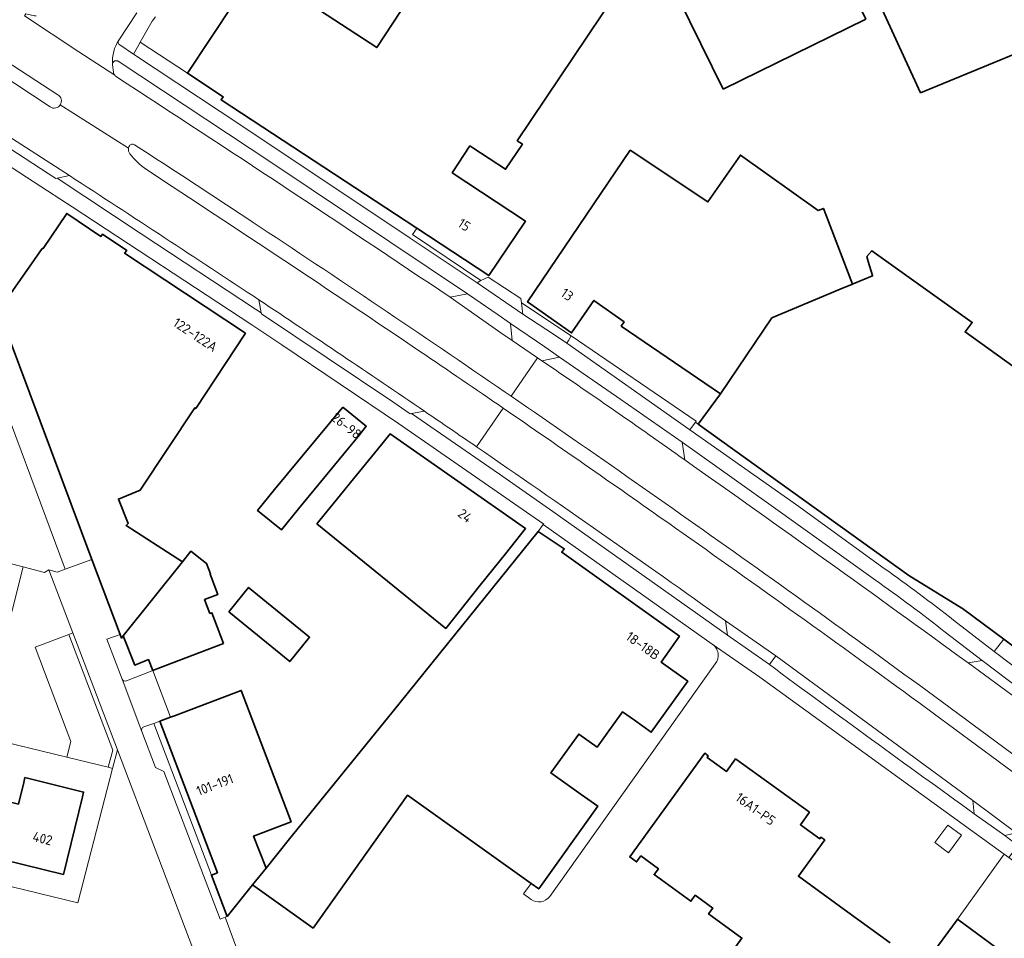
# Model space of a CAD drawing. Extents: x 150256 to 156914, y 461459 to 469481.
# Tile 191 of 256: x 154071 to 154207, y 463589 to 463717. Entities that reach past the tile are written whole.
import ezdxf
from ezdxf.enums import TextEntityAlignment as Align

# ---------------------------------------------------------------- set-up
doc = ezdxf.new("R2010")
doc.units = 0
doc.header["$LTSCALE"] = 0.75
for name, color, linetype, lineweight in [('B-RO-GR-BEPLANTING_CULTUUR_BOSPLANTSOEN-GV', 251, 'CONTINUOUS', 18), ('B-RO-GR-GROENVOORZIENING-GV', 251, 'CONTINUOUS', 18), ('B-RO-GR-HAAG-GV', 251, 'CONTINUOUS', 13), ('B-RO-IE-TERREINAFSCHEIDING_KUNSTMATIG_HEKWERK-G', 251, 'IE-TERREINAFSCHEIDING-KUNSTMATIG', 18), ('B-RO-IE-TERREINAFSCHEIDING_KUNSTMATIG_MUUR-G', 251, 'IE-TERREINAFSCHEIDING-KUNSTMATIG-DICHT', 18), ('B-RO-OG-BEBOUWING-GV', 6, 'CONTINUOUS', 35), ('B-RO-OG-BEBOUWING-T18', 1, 'CONTINUOUS', 18), ('B-RO-OG-BEBOUWING_LAGE TRAFO-GV', 251, 'CONTINUOUS', 18), ('B-RO-VH-VERHARDING_ASFALT-GV', 251, 'CONTINUOUS', 18), ('B-RO-VH-VERHARDING_BETONSTRAATSTEEN-GV', 251, 'CONTINUOUS', 18), ('B-RO-VH-VERHARDING_TEGEL-GV', 251, 'CONTINUOUS', 18)]:
    doc.layers.add(name, color=color, linetype=linetype, lineweight=lineweight)
doc.styles.add('NLCS-ISO-M200-T18', font='NLCS-ISO.ttf', dxfattribs={"height": 360})
doc.linetypes.add('IE-TERREINAFSCHEIDING-KUNSTMATIG', pattern='A,4,[82,NLCS.SHX,S=0.75,R=90,X=0,Y=0],4,-2', length=10)
doc.linetypes.add('IE-TERREINAFSCHEIDING-KUNSTMATIG-DICHT', pattern='A,8,-1,[82,NLCS.SHX,S=0.75,R=90,X=0,Y=0],-1', length=10)

msp = doc.modelspace()

# ---------------------------------------------------------------- linework, layer by layer
at = {"layer": 'B-RO-GR-BEPLANTING_CULTUUR_BOSPLANTSOEN-GV'}
for points in [[(154067.146, 463641.747), (154071.341, 463640.658), (154074.295, 463639.889), (154074.879, 463640.269), (154076.072, 463639.944), (154077.167, 463640.34), (154066.263, 463669.548)], [(154069.123, 463563.895), (154083.146, 463568.788), (154099.764, 463574.732), (154096.395, 463583.681), (154092.444, 463582.24), (154090.939, 463586.262), (154094.878, 463587.769), (154084.409, 463615.323), (154083.72, 463612.744), (154078.924, 463594.107), (154053.458, 463600.284)]]:
    msp.add_lwpolyline(points, dxfattribs=at)
at = {"layer": 'B-RO-GR-GROENVOORZIENING-GV'}
for points in [[(154061.621, 463715.513), (154060.541, 463713.869), (154067.692, 463709.292), (154075.093, 463704.418)], [(154076.144, 463706.113), (154061.621, 463715.513)], [(154130.535, 463678.047), (154132.952, 463678.506), (154105.799, 463696.672), (154084.499, 463710.75), (154084.461, 463710.772), (154084.421, 463710.79), (154084.379, 463710.805), (154084.336, 463710.816), (154084.293, 463710.823), (154084.249, 463710.827), (154084.205, 463710.826), (154084.161, 463710.822), (154084.117, 463710.814), (154084.075, 463710.802), (154084.034, 463710.786), (154083.994, 463710.767), (154083.956, 463710.745), (154083.92, 463710.719), (154083.887, 463710.69), (154083.856, 463710.659), (154083.828, 463710.624), (154083.803, 463710.588), (154083.782, 463710.549), (154083.764, 463710.509), (154083.749, 463710.467), (154083.739, 463710.425), (154083.728, 463710.381), (154083.729, 463710.337), (154083.737, 463710.232), (154083.856, 463709.241)], [(154077.747, 463694.914), (154076.066, 463694.538), (154087.697, 463686.822), (154103.571, 463676.367), (154104.337, 463675.886), (154104.028, 463677.676)], [(154139.004, 463664.317), (154138.19, 463664.875)], [(154126.963, 463662.259), (154125.169, 463661.925)], [(154125.169, 463661.925), (154137.4, 463653.521), (154144.795, 463648.348), (154169.002, 463631.199), (154168.707, 463633.18)], [(154189.496, 463638.846), (154174.731, 463649.396), (154162.698, 463657.967), (154163.057, 463655.505)], [(154202.354, 463627.349), (154204.316, 463627.681), (154199.193, 463631.639)], [(154175.679, 463628.323), (154174.797, 463627.121)], [(154203.202, 463606.444), (154203.011, 463608.289), (154175.679, 463628.323)], [(154195.53, 463621.853), (154197.531, 463620.407), (154236.567, 463591.585), (154237.723, 463593.229), (154207.295, 463615.656)]]:
    msp.add_lwpolyline(points, dxfattribs=at)
for points in [[(154083.856, 463709.241, 0.1034993), (154084.034, 463708.837)], [(154084.034, 463708.837, 0.0858448), (154084.304, 463708.571)], [(154084.304, 463708.571, -0.003795), (154130.535, 463678.047)], [(154076.491, 463704.725, 0.4227836), (154076.144, 463706.113)], [(154075.093, 463704.418, 0.4227793), (154076.491, 463704.725)], [(154085.96, 463698.717, 0.2196639), (154086.141, 463697.912)], [(154086.088, 463699.034, 0.087993), (154085.96, 463698.717)], [(154086.78, 463699.176, 0.4281053), (154086.088, 463699.034)], [(154103.106, 463688.491, 0.0028575), (154086.78, 463699.176)], [(154086.141, 463697.912, 0.0788841), (154088.432, 463695.754)], [(154104.028, 463677.676, 0.0021355), (154077.747, 463694.914)], [(154088.432, 463695.754, -0.003305), (154126.453, 463670.486)], [(154138.19, 463664.875, 0.0046037), (154103.106, 463688.491)], [(154126.453, 463670.486, -0.0014617), (154137.89, 463662.677)], [(154173.103, 463640.479, 0.0043733), (154139.004, 463664.317)], [(154134.215, 463657.303, 0.0011374), (154126.963, 463662.259)], [(154137.89, 463662.677, -0.003069), (154161.772, 463646.055)], [(154168.707, 463633.18, 0.0044883), (154134.215, 463657.303)], [(154163.057, 463655.505, -0.0045809), (154202.354, 463627.349)], [(154161.772, 463646.055, -0.0044499), (154195.53, 463621.853)], [(154207.295, 463615.656, 0.0046303), (154173.103, 463640.479)], [(154199.193, 463631.639, 0.0107768), (154189.496, 463638.846)], [(154174.797, 463627.121, 0.0019524), (154203.202, 463606.444)]]:
    msp.add_lwpolyline(points, format="xyb", dxfattribs=at)
msp.add_lwpolyline([(154142.649, 463669.646), (154143.263, 463669.226), (154145.706, 463669.744), (154143.67, 463671.147), (154138.922, 463674.42), (154139.153, 463672.039)], close=True, dxfattribs=at)
at = {"layer": 'B-RO-GR-HAAG-GV'}
for points in [[(154076.144, 463706.113), (154061.621, 463715.513), (154060.541, 463713.869), (154067.692, 463709.292), (154075.093, 463704.418)], [(154132.952, 463678.506), (154105.799, 463696.672), (154084.499, 463710.75), (154084.461, 463710.772), (154084.421, 463710.79), (154084.379, 463710.805), (154084.336, 463710.816), (154084.293, 463710.823), (154084.249, 463710.827), (154084.205, 463710.826), (154084.161, 463710.822), (154084.117, 463710.814), (154084.075, 463710.802), (154084.034, 463710.786), (154083.994, 463710.767), (154083.956, 463710.745), (154083.92, 463710.719), (154083.887, 463710.69), (154083.856, 463710.659), (154083.828, 463710.624), (154083.803, 463710.588), (154083.782, 463710.549), (154083.764, 463710.509), (154083.749, 463710.467), (154083.739, 463710.425), (154083.728, 463710.381), (154083.729, 463710.337), (154083.737, 463710.232), (154083.856, 463709.241)], [(154077.747, 463694.914), (154076.066, 463694.538), (154087.697, 463686.822), (154103.571, 463676.367), (154104.337, 463675.886)], [(154130.535, 463678.047), (154132.952, 463678.506)], [(154104.337, 463675.886), (154104.028, 463677.676)], [(154139.004, 463664.317), (154138.19, 463664.875)], [(154126.963, 463662.259), (154125.169, 463661.925), (154137.4, 463653.521), (154144.795, 463648.348), (154169.002, 463631.199)], [(154189.496, 463638.846), (154174.731, 463649.396), (154162.698, 463657.967), (154163.057, 463655.505)], [(154169.002, 463631.199), (154168.707, 463633.18)], [(154202.354, 463627.349), (154204.316, 463627.681), (154199.193, 463631.639)], [(154203.202, 463606.444), (154203.011, 463608.289), (154175.679, 463628.323), (154174.797, 463627.121)], [(154195.53, 463621.853), (154197.531, 463620.407), (154236.567, 463591.585), (154237.723, 463593.229), (154207.295, 463615.656)]]:
    msp.add_lwpolyline(points, dxfattribs=at)
for points in [[(154083.856, 463709.241, 0.1034993), (154084.034, 463708.837)], [(154084.034, 463708.837, 0.0858448), (154084.304, 463708.571)], [(154084.304, 463708.571, -0.003795), (154130.535, 463678.047)], [(154076.491, 463704.725, 0.4227836), (154076.144, 463706.113)], [(154075.093, 463704.418, 0.4227793), (154076.491, 463704.725)], [(154085.96, 463698.717, 0.2196639), (154086.141, 463697.912)], [(154086.088, 463699.034, 0.087993), (154085.96, 463698.717)], [(154086.78, 463699.176, 0.4281053), (154086.088, 463699.034)], [(154103.106, 463688.491, 0.0028575), (154086.78, 463699.176)], [(154086.141, 463697.912, 0.0788841), (154088.432, 463695.754)], [(154104.028, 463677.676, 0.0021355), (154077.747, 463694.914)], [(154088.432, 463695.754, -0.003305), (154126.453, 463670.486)], [(154138.19, 463664.875, 0.0046037), (154103.106, 463688.491)], [(154126.453, 463670.486, -0.0014617), (154137.89, 463662.677)], [(154173.103, 463640.479, 0.0043733), (154139.004, 463664.317)], [(154134.215, 463657.303, 0.0011374), (154126.963, 463662.259)], [(154137.89, 463662.677, -0.003069), (154161.772, 463646.055)], [(154168.707, 463633.18, 0.0044883), (154134.215, 463657.303)], [(154163.057, 463655.505, -0.0045809), (154202.354, 463627.349)], [(154161.772, 463646.055, -0.0044499), (154195.53, 463621.853)], [(154207.295, 463615.656, 0.0046303), (154173.103, 463640.479)], [(154199.193, 463631.639, 0.0107768), (154189.496, 463638.846)], [(154174.797, 463627.121, 0.0019524), (154203.202, 463606.444)]]:
    msp.add_lwpolyline(points, format="xyb", dxfattribs=at)
msp.add_lwpolyline([(154145.706, 463669.744), (154143.67, 463671.147), (154138.922, 463674.42), (154139.153, 463672.039), (154142.649, 463669.646), (154143.263, 463669.226)], close=True, dxfattribs=at)
at = {"layer": 'B-RO-IE-TERREINAFSCHEIDING_KUNSTMATIG_HEKWERK-G'}
for points in [[(154061.053, 463618.27), (154058.411, 463618.915), (154053.458, 463600.284), (154078.924, 463594.107), (154083.72, 463612.744)], [(154077.396, 463614.286), (154065.383, 463617.215)], [(154083.13, 463612.888), (154077.396, 463614.286)], [(154083.72, 463612.744), (154083.13, 463612.888)]]:
    msp.add_lwpolyline(points, dxfattribs=at)
at = {"layer": 'B-RO-IE-TERREINAFSCHEIDING_KUNSTMATIG_MUUR-G'}
for points in [[(154143.45, 463646.538), (154142.75, 463645.555)], [(154166.888, 463629.967), (154143.45, 463646.538)], [(154167.302, 463627.247), (154144.345, 463595.005)], [(154141.788, 463594.572), (154140.722, 463595.339), (154141.763, 463596.796)]]:
    msp.add_lwpolyline(points, dxfattribs=at)
for points in [[(154167.302, 463627.247, 0.4302522), (154166.888, 463629.967)], [(154141.788, 463594.572, 0.414803), (154144.346, 463595.005)]]:
    msp.add_lwpolyline(points, format="xyb", dxfattribs=at)
at = {"layer": 'B-RO-OG-BEBOUWING-GV'}
for points in [[(154168.377, 463706.873), (154188.156, 463716.602), (154172.675, 463748.076), (154152.896, 463738.348)], [(154142.098, 463740.703), (154125.862, 463733.654), (154129.044, 463725.928), (154120.377, 463712.644), (154103.691, 463723.537), (154094.117, 463709.09), (154099.084, 463705.814), (154098.79, 463705.41), (154125.912, 463687.613), (154135.893, 463681.064), (154140.976, 463688.607), (154130.829, 463695.286), (154133.292, 463699.009), (154133.699, 463698.739), (154138.239, 463695.793), (154140.564, 463699.279), (154139.856, 463699.743), (154153.571, 463720.205), (154144.301, 463741.659)], [(154216.083, 463722.688), (154215.975, 463722.929), (154215.791, 463722.852), (154209.5, 463735.651), (154207.34, 463734.652), (154187.296, 463724.83), (154195.758, 463706.393), (154219.096, 463715.989)], [(154186.316, 463679.872), (154182.642, 463689.523), (154182.293, 463690.364), (154181.549, 463690.056), (154170.782, 463697.743), (154166.272, 463691.266), (154155.504, 463698.426), (154141.289, 463677.387), (154147.369, 463673.095), (154150.466, 463677.591), (154154.665, 463674.615), (154154.275, 463674.053), (154168.029, 463664.639), (154175.16, 463675.188), (154184.635, 463679.164)], [(154073.981, 463684.818), (154072.91, 463683.291), (154067.94, 463676.207), (154080.849, 463641.672), (154084.771, 463631.319), (154084.965, 463630.806), (154085.209, 463631.112), (154093.412, 463641.374), (154091.371, 463642.695), (154085.61, 463646.424), (154085.91, 463646.689), (154084.543, 463650.073), (154087.582, 463651.292), (154095.125, 463662.705), (154095.267, 463662.611), (154102.165, 463673.047), (154085.396, 463684.13), (154085.697, 463684.514), (154082.354, 463686.8), (154082.114, 463686.475), (154077.387, 463689.659), (154074.116, 463684.817)], [(154115.646, 463662.817), (154106.209, 463651.399), (154103.843, 463648.479), (154107.144, 463645.804), (154109.507, 463648.707), (154117.958, 463658.983), (154118.899, 463660.16)], [(154112.077, 463646.621), (154129.932, 463632.13), (154134.716, 463638.119), (154138.201, 463642.48), (154140.999, 463645.983), (154122.222, 463659.105), (154120.461, 463656.943), (154116.741, 463652.378), (154115.75, 463651.155)], [(154141.763, 463596.796), (154142.832, 463596.032), (154150.996, 463607.509), (154148.707, 463609.138), (154144.51, 463612.123), (154148.367, 463617.506), (154150.924, 463615.679), (154152.087, 463617.306), (154154.442, 463620.6), (154156.08, 463619.429), (154158.428, 463617.75), (154163.477, 463624.83), (154159.78, 463627.466), (154162.335, 463631.048), (154146.01, 463642.689), (154146.37, 463643.194), (154142.75, 463645.555), (154122.662, 463620.689), (154108.106, 463602.744), (154105.027, 463598.904), (154103.145, 463596.585), (154111.543, 463590.613), (154124.641, 463609.03)], [(154099.128, 463630.031), (154097.875, 463633.336), (154097.503, 463634.317), (154097.232, 463634.215), (154096.501, 463636.141), (154098.328, 463636.833), (154097.26, 463639.678), (154097.296, 463639.693), (154096.759, 463641.16), (154094.599, 463642.859), (154093.412, 463641.374), (154085.209, 463631.112), (154086.824, 463627.068), (154088.709, 463627.821), (154089.317, 463626.298), (154089.995, 463626.568)], [(154099.844, 463634.445), (154108.298, 463627.538), (154111.05, 463630.906), (154102.597, 463637.813)], [(154105.027, 463598.904), (154103.28, 463603.366), (154108.488, 463605.34), (154101.586, 463623.546), (154092.307, 463620.036), (154091.786, 463619.837), (154090.305, 463619.271), (154098.275, 463598.268), (154097.441, 463597.952), (154099.607, 463592.227), (154103.145, 463596.585)], [(154071.426, 463610.796), (154070.691, 463607.799), (154059.404, 463610.563), (154057.502, 463602.793), (154076.93, 463598.035), (154079.57, 463608.817), (154079.729, 463609.468), (154071.589, 463611.461)], [(154213.376, 463582.627), (154200.905, 463591.83), (154200.848, 463591.752), (154184.921, 463570.197), (154185.325, 463569.079), (154198.025, 463533.912), (154198.278, 463533.207), (154229.034, 463544.261), (154234.808, 463546.336), (154234.804, 463546.347), (154234.555, 463547.041), (154247.24, 463551.594), (154245.79, 463555.571), (154242.073, 463558.353), (154243.598, 463560.324), (154235.227, 463566.501)]]:
    msp.add_lwpolyline(points, close=True, dxfattribs=at)
for points in [[(154209.711, 463667.668), (154201.946, 463673.23), (154202.919, 463674.555), (154188.992, 463684.494), (154188.316, 463683.684), (154188.52, 463682.988), (154189.09, 463681.041), (154189.099, 463681.008), (154186.413, 463679.913), (154186.316, 463679.872), (154184.635, 463679.164), (154175.16, 463675.188), (154168.029, 463664.639), (154164.934, 463660.47), (154194.149, 463639.489), (154201.477, 463634.968), (154201.566, 463634.913), (154207.302, 463630.64), (154215.723, 463624.367)], [(154191.568, 463588.562), (154185.677, 463592.825), (154178.829, 463597.78), (154182.478, 463602.824), (154181.943, 463603.211), (154181.781, 463602.987), (154179.099, 463604.929), (154180.347, 463606.654), (154170.112, 463614.06), (154168.857, 463612.326), (154166.176, 463614.265), (154166.331, 463614.48), (154165.846, 463614.831), (154155.452, 463600.468), (154156.392, 463599.788), (154156.984, 463600.605), (154159.422, 463598.841), (154158.828, 463598.021), (154163.928, 463594.331), (154164.518, 463595.147), (154166.959, 463593.381), (154166.366, 463592.561), (154166.871, 463592.195), (154170.989, 463589.216), (154169.54, 463587.214)]]:
    msp.add_lwpolyline(points, dxfattribs=at)
at = {"layer": 'B-RO-OG-BEBOUWING_LAGE TRAFO-GV'}
msp.add_lwpolyline([(154197.746, 463602.451), (154199.617, 463601.054), (154201.419, 463603.466), (154199.547, 463604.864)], close=True, dxfattribs=at)
at = {"layer": 'B-RO-VH-VERHARDING_ASFALT-GV'}
for points in [[(154025.587, 463737.416), (154025.828, 463737.279), (154028.901, 463735.536), (154036.287, 463731.11), (154043.649, 463726.672), (154046.965, 463724.645), (154050.39, 463722.591), (154051.238, 463722.082), (154058.824, 463717.291), (154061.621, 463715.513), (154076.144, 463706.113)], [(154075.093, 463704.418), (154067.692, 463709.292), (154060.541, 463713.869), (154057.758, 463715.659), (154050.364, 463720.281), (154049.211, 463720.949)], [(154084.034, 463708.837), (154079.056, 463712.07), (154071.524, 463717.028), (154071.697, 463717.324)], [(154053.805, 463710.219), (154056.623, 463708.462), (154069.226, 463700.434), (154077.747, 463694.914)], [(154076.491, 463704.725), (154085.96, 463698.717)], [(154085.96, 463698.717), (154076.491, 463704.725)], [(154138.19, 463664.875), (154139.004, 463664.317), (154142.649, 463669.646), (154139.153, 463672.039), (154137.557, 463673.131), (154130.535, 463678.047)], [(154143.263, 463669.226), (154142.649, 463669.646), (154139.004, 463664.317)], [(154134.215, 463657.303), (154137.89, 463662.677)], [(154137.89, 463662.677), (154134.215, 463657.303)], [(154168.707, 463633.18), (154175.679, 463628.323), (154203.011, 463608.289), (154209.031, 463603.817), (154209.186, 463603.703), (154218.729, 463596.66), (154218.805, 463596.604), (154232.754, 463586.318), (154233.942, 463585.442), (154261.005, 463565.485), (154280.923, 463550.577), (154317.424, 463522.277), (154321.294, 463527.487), (154284.421, 463555.998), (154279.879, 463559.42), (154275.322, 463562.822), (154237.741, 463590.718)], [(154279.052, 463570.712), (154249.462, 463592.575), (154238.941, 463600.348), (154238.936, 463600.352), (154236.417, 463602.163), (154229.869, 463607.026), (154213.684, 463619.048), (154202.354, 463627.349)], [(154237.741, 463590.718), (154236.567, 463591.585), (154197.531, 463620.407), (154195.53, 463621.853)], [(154207.295, 463615.656), (154237.723, 463593.229), (154238.898, 463592.363), (154278.011, 463563.328), (154285.246, 463557.935), (154323.013, 463529.866), (154326.92, 463535.068), (154318.949, 463541.006), (154315.65, 463543.502)]]:
    msp.add_lwpolyline(points, dxfattribs=at)
for points in [[(154084.304, 463708.571, -0.0858448), (154084.034, 463708.837)], [(154130.535, 463678.047, 0.003795), (154084.304, 463708.571)], [(154076.144, 463706.113, -0.4227836), (154076.491, 463704.725)], [(154076.491, 463704.725, -0.4227793), (154075.093, 463704.418)], [(154086.141, 463697.912, -0.2196639), (154085.96, 463698.717)], [(154085.96, 463698.717, -0.087993), (154086.088, 463699.034)], [(154086.088, 463699.034, -0.4281053), (154086.78, 463699.176)], [(154086.78, 463699.176, -0.0028575), (154103.106, 463688.491)], [(154088.432, 463695.754, -0.0788841), (154086.141, 463697.912)], [(154077.747, 463694.914, -0.0021355), (154104.028, 463677.676)], [(154126.453, 463670.486, 0.003305), (154088.432, 463695.754)], [(154103.106, 463688.491, -0.0046037), (154138.19, 463664.875)], [(154104.028, 463677.676, -0.0036029), (154126.963, 463662.259)], [(154137.89, 463662.677, 0.0014617), (154126.453, 463670.486)], [(154163.057, 463655.505, 0.0060003), (154143.263, 463669.226)], [(154139.004, 463664.317, -0.0043733), (154173.103, 463640.479)], [(154126.963, 463662.259, -0.0011374), (154134.215, 463657.303)], [(154161.772, 463646.055, 0.003069), (154137.89, 463662.677)], [(154134.215, 463657.303, -0.0044883), (154168.707, 463633.18)], [(154202.354, 463627.349, 0.0045809), (154163.057, 463655.505)], [(154195.53, 463621.853, 0.0044499), (154161.772, 463646.055)], [(154173.103, 463640.479, -0.0046303), (154207.295, 463615.656)]]:
    msp.add_lwpolyline(points, format="xyb", dxfattribs=at)
at = {"layer": 'B-RO-VH-VERHARDING_BETONSTRAATSTEEN-GV'}
for points in [[(154073.142, 463717.057), (154072.901, 463717.057), (154071.697, 463717.324), (154071.524, 463717.028), (154079.056, 463712.07), (154084.034, 463708.837)], [(154084.586, 463713.671), (154087.121, 463717.464)], [(154083.856, 463709.241), (154083.737, 463710.232), (154083.729, 463710.337), (154083.728, 463710.381)], [(154104.028, 463677.676), (154104.337, 463675.886), (154104.369, 463675.725), (154122.59, 463663.534), (154125.002, 463661.903), (154125.169, 463661.925)], [(154145.706, 463669.744), (154143.263, 463669.226)], [(154163.057, 463655.505), (154162.698, 463657.967), (154154.216, 463663.875), (154145.706, 463669.744)], [(154125.169, 463661.925), (154126.963, 463662.259)], [(154128.577, 463510.77), (154127.67, 463513.231), (154126.391, 463516.699), (154116.705, 463542.962), (154117.407, 463543.195), (154115.459, 463548.542), (154105.605, 463575.174), (154099.334, 463592.123), (154098.643, 463591.86), (154090.863, 463612.313), (154089.677, 463612.87), (154087.782, 463617.846), (154085.055, 463625.128), (154082.954, 463630.659), (154084.771, 463631.319), (154080.849, 463641.672), (154077.167, 463640.34), (154076.072, 463639.944), (154074.879, 463640.269), (154078.22, 463631.519), (154084.409, 463615.323), (154094.878, 463587.769), (154096.395, 463583.681), (154099.764, 463574.732)], [(154090.305, 463619.271), (154091.786, 463619.837), (154089.317, 463626.298), (154085.666, 463624.867)], [(154085.055, 463625.128), (154087.782, 463617.846)], [(154088.073, 463618.496), (154089.459, 463618.977), (154090.305, 463619.271)], [(154209.709, 463599.083), (154208.019, 463600.384), (154207.363, 463600.859), (154200.905, 463591.83), (154213.376, 463582.627), (154235.227, 463566.501), (154243.598, 463560.324), (154247.514, 463557.435), (154247.9, 463556.328), (154248.069, 463556.386), (154248.287, 463555.76), (154248.123, 463555.702), (154248.98, 463553.28), (154249.176, 463553.351), (154249.776, 463551.761)]]:
    msp.add_lwpolyline(points, dxfattribs=at)
for points in [[(154083.728, 463710.381, -0.1599396), (154084.586, 463713.671)], [(154084.034, 463708.837, -0.1034993), (154083.856, 463709.241)], [(154126.963, 463662.259, 0.0036029), (154104.028, 463677.676)], [(154143.263, 463669.226, -0.0060003), (154163.057, 463655.505)], [(154085.666, 463624.867, -0.4106723), (154085.055, 463625.128)], [(154087.782, 463617.846, -0.4022004), (154088.073, 463618.496)]]:
    msp.add_lwpolyline(points, format="xyb", dxfattribs=at)
for points in [[(154054.62, 463700.284), (154054.017, 463699.955), (154050.973, 463698.283), (154051.92, 463694.199), (154056.678, 463687.871), (154060.187, 463682.355), (154063.097, 463676.459), (154066.263, 463669.548), (154077.167, 463640.34), (154080.849, 463641.672), (154067.94, 463676.207), (154064.828, 463681.779), (154055.652, 463698.647)], [(154076.066, 463694.538), (154077.747, 463694.914), (154069.226, 463700.434), (154069.573, 463698.775), (154069.494, 463698.647), (154075.87, 463694.481)], [(154140.416, 463677.271), (154140.34, 463677.866), (154135.835, 463680.843), (154134.785, 463680.342), (154134.269, 463680.053), (154140.598, 463675.68), (154140.527, 463676.413)], [(154132.952, 463678.506), (154130.535, 463678.047), (154137.557, 463673.131), (154139.153, 463672.039), (154138.922, 463674.42), (154137.2, 463675.607)], [(154147.326, 463672.672), (154146.944, 463672.036), (154146.74, 463671.697), (154163.794, 463659.657), (154164.562, 463660.737), (154164.669, 463660.889)], [(154065.383, 463617.215), (154071.341, 463640.658), (154067.146, 463641.747), (154066.893, 463640.772), (154066.696, 463640.013), (154061.053, 463618.27)], [(154071.341, 463640.658), (154065.383, 463617.215), (154077.396, 463614.286), (154077.967, 463616.473), (154073.004, 463629.522), (154077.673, 463631.311), (154078.22, 463631.519), (154074.879, 463640.269), (154074.295, 463639.889)], [(154168.707, 463633.18), (154169.002, 463631.199), (154174.797, 463627.121), (154175.679, 463628.323)], [(154077.673, 463631.311), (154073.004, 463629.522), (154077.967, 463616.473), (154077.396, 463614.286), (154083.13, 463612.888), (154083.764, 463615.248)], [(154214.82, 463622.239), (154216.149, 463624.05), (154215.723, 463624.367), (154207.302, 463630.64), (154205.959, 463628.956)], [(154213.684, 463619.048), (154213.386, 463620.791), (154204.316, 463627.681), (154202.354, 463627.349)], [(154203.202, 463606.444), (154207.445, 463603.42), (154209.031, 463603.817), (154203.011, 463608.289)]]:
    msp.add_lwpolyline(points, close=True, dxfattribs=at)
at = {"layer": 'B-RO-VH-VERHARDING_TEGEL-GV'}
for points in [[(154087.121, 463717.464), (154084.586, 463713.671)], [(154084.747, 463713.008), (154086.648, 463711.749), (154087.194, 463712.706), (154087.584, 463713.398), (154089.211, 463716.284), (154089.674, 463716.898)], [(154190.732, 463640.457), (154178.563, 463649.253), (154163.794, 463659.657), (154146.74, 463671.697), (154144.878, 463672.902), (154140.598, 463675.68), (154134.269, 463680.053), (154125.007, 463686.249), (154101.655, 463701.811), (154086.648, 463711.749), (154084.747, 463713.008)], [(154083.728, 463710.381), (154083.739, 463710.425), (154083.749, 463710.467), (154083.764, 463710.509), (154083.782, 463710.549), (154083.803, 463710.588), (154083.828, 463710.624), (154083.856, 463710.659), (154083.887, 463710.69), (154083.92, 463710.719), (154083.956, 463710.745), (154083.994, 463710.767), (154084.034, 463710.786), (154084.075, 463710.802), (154084.117, 463710.814), (154084.161, 463710.822), (154084.205, 463710.826), (154084.249, 463710.827), (154084.293, 463710.823), (154084.336, 463710.816), (154084.379, 463710.805), (154084.421, 463710.79), (154084.461, 463710.772), (154084.499, 463710.75), (154105.799, 463696.672), (154132.952, 463678.506), (154137.2, 463675.607), (154138.922, 463674.42), (154143.67, 463671.147), (154145.706, 463669.744), (154154.216, 463663.875), (154162.698, 463657.967), (154174.731, 463649.396), (154189.496, 463638.846)], [(154057.247, 463705.46), (154056.023, 463703.731), (154057.559, 463702.814), (154060.557, 463701.474), (154061.701, 463700.958), (154062.58, 463700.509), (154063.668, 463699.952), (154067.762, 463697.276), (154074.724, 463692.769)], [(154174.797, 463627.121), (154169.002, 463631.199), (154144.795, 463648.348), (154137.4, 463653.521), (154125.169, 463661.925), (154125.002, 463661.903), (154122.59, 463663.534), (154104.369, 463675.725), (154104.337, 463675.886), (154103.571, 463676.367), (154087.697, 463686.822), (154076.066, 463694.538), (154075.87, 463694.481), (154069.494, 463698.647), (154069.573, 463698.775), (154064.573, 463702.028), (154059.812, 463704.123)], [(154074.724, 463692.769), (154078.126, 463690.566), (154103.026, 463674.196), (154107.228, 463671.444), (154123.389, 463660.56), (154143.509, 463646.604), (154143.45, 463646.538), (154166.888, 463629.967), (154173.463, 463625.401), (154202.664, 463604.235), (154207.363, 463600.859), (154208.019, 463600.384), (154209.204, 463601.983), (154209.264, 463602.063), (154207.445, 463603.42), (154203.202, 463606.444)], [(154200.35, 463633.289), (154205.959, 463628.956), (154207.302, 463630.64), (154201.566, 463634.913), (154201.477, 463634.968), (154194.149, 463639.489), (154164.934, 463660.47), (154164.562, 463660.737), (154163.794, 463659.657), (154178.563, 463649.253), (154190.732, 463640.457)], [(154230.655, 463608.083), (154237.627, 463602.952), (154240.993, 463600.438), (154250.522, 463593.612), (154277.01, 463574.343), (154277.695, 463573.893), (154278.414, 463573.503), (154279.727, 463572.809), (154279.224, 463575.469), (154276.533, 463577.146), (154276.462, 463577.19), (154254.56, 463593.153), (154254.528, 463593.178), (154243.941, 463600.768), (154243.936, 463600.769), (154238.845, 463604.52), (154231.84, 463609.686), (154214.82, 463622.239), (154205.959, 463628.956), (154200.35, 463633.289)], [(154199.193, 463631.639), (154204.316, 463627.681), (154213.386, 463620.791), (154230.655, 463608.083)], [(154085.209, 463631.112), (154084.965, 463630.806), (154084.771, 463631.319), (154082.954, 463630.659), (154085.055, 463625.128)], [(154085.666, 463624.867), (154089.317, 463626.298), (154088.709, 463627.821), (154086.824, 463627.068), (154085.209, 463631.112)], [(154099.607, 463592.227), (154097.441, 463597.952), (154089.459, 463618.977), (154088.073, 463618.496)], [(154087.782, 463617.846), (154089.677, 463612.87), (154090.863, 463612.313), (154098.643, 463591.86), (154099.334, 463592.123), (154099.607, 463592.227)]]:
    msp.add_lwpolyline(points, dxfattribs=at)
for points in [[(154084.586, 463713.671, 0.1599396), (154083.728, 463710.381)], [(154084.747, 463713.008, -0.4120092), (154084.586, 463713.671)], [(154084.586, 463713.671, 0.4120092), (154084.747, 463713.008)], [(154190.732, 463640.457, -0.0113042), (154200.35, 463633.289)], [(154200.35, 463633.289, 0.0113042), (154190.732, 463640.457)], [(154189.496, 463638.846, -0.0107768), (154199.193, 463631.639)], [(154203.202, 463606.444, -0.0019524), (154174.797, 463627.121)], [(154085.055, 463625.128, 0.4106723), (154085.666, 463624.867)], [(154088.073, 463618.496, 0.4022004), (154087.782, 463617.846)]]:
    msp.add_lwpolyline(points, format="xyb", dxfattribs=at)
for points in [[(154134.785, 463680.342), (154125.335, 463686.726), (154125.863, 463687.538), (154125.912, 463687.613), (154098.79, 463705.41), (154099.084, 463705.814), (154094.117, 463709.09), (154087.584, 463713.398), (154087.194, 463712.706), (154086.648, 463711.749), (154101.655, 463701.811), (154125.007, 463686.249), (154134.269, 463680.053)], [(154140.416, 463677.271), (154140.527, 463676.413), (154140.598, 463675.68), (154144.878, 463672.902), (154146.74, 463671.697), (154146.944, 463672.036), (154147.326, 463672.672)], [(154083.13, 463612.888), (154083.72, 463612.744), (154084.409, 463615.323), (154078.22, 463631.519), (154077.673, 463631.311), (154083.764, 463615.248)]]:
    msp.add_lwpolyline(points, close=True, dxfattribs=at)

# ---------------------------------------------------------------- texts
at = {"layer": 'B-RO-OG-BEBOUWING-T18', "style": 'NLCS-ISO-M200-T18'}
for s, rotation, p in [('15', 326.7, (154132.503, 463688.072)), ('13', 324.8, (154146.772, 463678.412)), ('122-122A', 326.5, (154095.218, 463672.844)), ('26-98', 321.9, (154116.161, 463660.239)), ('24', 321.9, (154132.622, 463647.762)), ('18-18B', 324.5, (154157.273, 463629.745)), ('101-191', 20.8, (154097.92, 463610.477)), ('16A1-P5', 324.1, (154172.885, 463607.116)), ('402', 346.2, (154074.034, 463603.025))]:
    msp.add_text(s, height=1.35, rotation=rotation, dxfattribs=at).set_placement(p, align=Align.MIDDLE)

doc.saveas('drawing.dxf')
